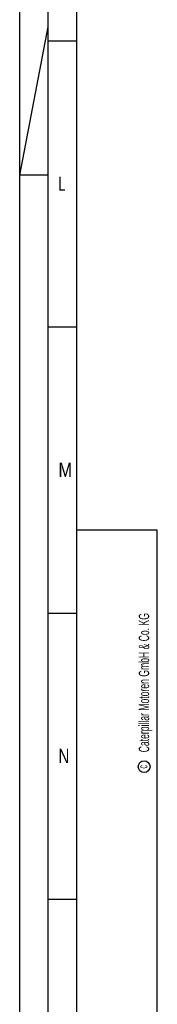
# Model space of a CAD drawing. Header units: millimetres. Extents: x 0 to 1189, y 0 to 841.
# Tile 2 of 193: x 0 to 24, y 152 to 324. Entities that reach past the tile are written whole.
import ezdxf

# ---------------------------------------------------------------- set-up
doc = ezdxf.new("R2010")
doc.units = ezdxf.units.MM
doc.header["$LTSCALE"] = 65.395
doc.layers.get('0').update_dxf_attribs({"linetype": 'CONTINUOUS'})
doc.styles.add('TEXTSTYLE_2', font='txt')

msp = doc.modelspace()

# ---------------------------------------------------------------- linework, layer by layer
at = {"color": 5, "linetype": 'CONTINUOUS'}
for p, q in [((0, 0), (0, 841)), ((10, 10), (10, 831)), ((0, 297), (5, 322.90476)), ((5, 320.5), (10, 320.5)), ((5, 297), (0, 297)), ((5, 270.5), (10, 270.5)), ((24, 235), (10, 235)), ((24.03169, 10.02791), (24, 235)), ((5, 220.5), (10, 220.5)), ((5, 170.5), (10, 170.5))]:
    msp.add_line(p, q, dxfattribs=at)
at = {"color": 6, "linetype": 'CONTINUOUS'}
msp.add_line((5, 5), (5, 836), dxfattribs=at)
at = {"color": 5, "linetype": 'CONTINUOUS'}
msp.add_circle((21.73087, 193.65021), 1.02756, dxfattribs=at)

# ---------------------------------------------------------------- texts
at = {"color": 5, "linetype": 'CONTINUOUS', "style": 'TEXTSTYLE_2'}
for s, width, p in [('L', 0.642857, (6.77091, 294.271)), ('M', 0.857143, (6.77091, 244.271)), ('N', 0.785714, (6.77091, 194.271))]:
    msp.add_text(s, height=2.50001, dxfattribs=dict(at, width=width)).set_placement(p)
for s, height, width, p in [('Caterpillar Motoren GmbH & Co. KG', 1.8, 0.62482, (22.60443, 196.16476)), ('c', 1.6, 0.547619, (22.30005, 193.32223))]:
    msp.add_text(s, height=height, rotation=90, dxfattribs=dict(at, width=width)).set_placement(p)

doc.saveas('drawing.dxf')
